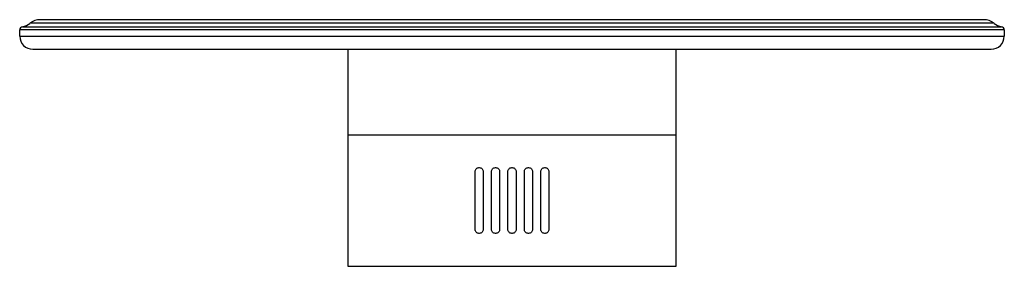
# Paper-space layout '_Inferior' of a CAD drawing. Header units: inches. Extents: x -5.9 to 5.9, y 0 to 3.
import ezdxf

# ---------------------------------------------------------------- set-up
doc = ezdxf.new("R2010")
doc.units = ezdxf.units.IN
doc.header["$MEASUREMENT"] = 0

psp = doc.layouts.new('_Inferior')

# ---------------------------------------------------------------- linework, layer by layer
at = {"color": 7, "linetype": 'Continuous', "lineweight": 25}
for p, q in [((5.659, 2.953), (-5.659, 2.953)), ((-5.873, 2.869), (5.873, 2.869)), ((5.782, 2.91), (-5.782, 2.91)), ((-5.906, 2.83), (-5.906, 2.756)), ((5.906, 2.83), (-5.906, 2.83)), ((-5.906, 2.756), (5.906, 2.756)), ((5.906, 2.756), (5.906, 2.83)), ((5.748, 2.598), (-5.748, 2.598)), ((-1.969, 2.598), (-1.969, 0)), ((1.969, 0), (1.969, 2.598)), ((-1.969, 1.575), (1.969, 1.575)), ((-0.396, 1.181), (-0.392, 1.181)), ((-0.199, 1.181), (-0.195, 1.181)), ((-0.002, 1.181), (0.002, 1.181)), ((0.195, 1.181), (0.199, 1.181)), ((0.392, 1.181), (0.396, 1.181)), ((-0.443, 0.441), (-0.443, 1.134)), ((-0.344, 1.134), (-0.344, 0.441)), ((-0.246, 0.441), (-0.246, 1.134)), ((-0.148, 1.134), (-0.148, 0.441)), ((-0.049, 0.441), (-0.049, 1.134)), ((0.049, 1.134), (0.049, 0.441)), ((0.148, 0.441), (0.148, 1.134)), ((0.246, 1.134), (0.246, 0.441)), ((0.344, 0.441), (0.344, 1.134)), ((0.443, 1.134), (0.443, 0.441)), ((-0.392, 0.394), (-0.396, 0.394)), ((-0.195, 0.394), (-0.199, 0.394)), ((0.002, 0.394), (-0.002, 0.394)), ((0.199, 0.394), (0.195, 0.394)), ((0.396, 0.394), (0.392, 0.394)), ((-1.969, 0), (1.969, 0))]:
    psp.add_line(p, q, dxfattribs=at)
for centre, radius, start, end in [((-5.659, 2.756), 0.197, 90, 128.6822), ((-5.866, 2.83), 0.0394, 99.5941, 180), ((-5.906, 3.063), 0.197, 279.5941, 308.6822), ((5.659, 2.756), 0.197, 51.3178, 90), ((5.906, 3.063), 0.197, 231.3178, 260.4059), ((5.866, 2.83), 0.0394, 0, 80.4059), ((-5.748, 2.756), 0.157, 180, 270), ((5.748, 2.756), 0.157, 270, 0)]:
    psp.add_arc(centre, radius, start, end, dxfattribs=at)
for points, knots in [([(-0.443, 1.134), (-0.443, 1.14), (-0.442, 1.146), (-0.437, 1.158), (-0.433, 1.163), (-0.425, 1.172), (-0.419, 1.175), (-0.408, 1.18), (-0.402, 1.181), (-0.396, 1.181)], [0, 0, 0, 0, 0.25, 0.25, 0.5, 0.5, 0.75, 0.75, 1, 1, 1, 1]), ([(-0.392, 1.181), (-0.386, 1.181), (-0.379, 1.18), (-0.368, 1.175), (-0.363, 1.172), (-0.354, 1.163), (-0.351, 1.158), (-0.346, 1.146), (-0.344, 1.14), (-0.344, 1.134)], [0, 0, 0, 0, 0.25, 0.25, 0.5, 0.5, 0.75, 0.75, 1, 1, 1, 1]), ([(-0.246, 1.134), (-0.246, 1.14), (-0.245, 1.146), (-0.24, 1.158), (-0.237, 1.163), (-0.228, 1.172), (-0.223, 1.175), (-0.211, 1.18), (-0.205, 1.181), (-0.199, 1.181)], [0, 0, 0, 0, 0.25, 0.25, 0.5, 0.5, 0.75, 0.75, 1, 1, 1, 1]), ([(-0.195, 1.181), (-0.189, 1.181), (-0.183, 1.18), (-0.171, 1.175), (-0.166, 1.172), (-0.157, 1.163), (-0.154, 1.158), (-0.149, 1.146), (-0.148, 1.14), (-0.148, 1.134)], [0, 0, 0, 0, 0.25, 0.25, 0.5, 0.5, 0.75, 0.75, 1, 1, 1, 1]), ([(-0.049, 1.134), (-0.049, 1.14), (-0.048, 1.146), (-0.043, 1.158), (-0.04, 1.163), (-0.031, 1.172), (-0.026, 1.175), (-0.014, 1.18), (-0.008, 1.181), (-0.002, 1.181)], [0, 0, 0, 0, 0.25, 0.25, 0.5, 0.5, 0.75, 0.75, 1, 1, 1, 1]), ([(0.002, 1.181), (0.008, 1.181), (0.014, 1.18), (0.026, 1.175), (0.031, 1.172), (0.04, 1.163), (0.043, 1.158), (0.048, 1.146), (0.049, 1.14), (0.049, 1.134)], [0, 0, 0, 0, 0.25, 0.25, 0.5, 0.5, 0.75, 0.75, 1, 1, 1, 1]), ([(0.148, 1.134), (0.148, 1.14), (0.149, 1.146), (0.154, 1.158), (0.157, 1.163), (0.166, 1.172), (0.171, 1.175), (0.182, 1.18), (0.189, 1.181), (0.195, 1.181)], [0, 0, 0, 0, 0.25, 0.25, 0.5, 0.5, 0.75, 0.75, 1, 1, 1, 1]), ([(0.199, 1.181), (0.205, 1.181), (0.211, 1.18), (0.223, 1.175), (0.228, 1.172), (0.237, 1.163), (0.24, 1.158), (0.245, 1.146), (0.246, 1.14), (0.246, 1.134)], [0, 0, 0, 0, 0.25, 0.25, 0.5, 0.5, 0.75, 0.75, 1, 1, 1, 1]), ([(0.344, 1.134), (0.344, 1.14), (0.346, 1.146), (0.351, 1.158), (0.354, 1.163), (0.363, 1.172), (0.368, 1.175), (0.379, 1.18), (0.386, 1.181), (0.392, 1.181)], [0, 0, 0, 0, 0.25, 0.25, 0.5, 0.5, 0.75, 0.75, 1, 1, 1, 1]), ([(0.396, 1.181), (0.402, 1.181), (0.408, 1.18), (0.419, 1.175), (0.425, 1.172), (0.433, 1.163), (0.437, 1.158), (0.442, 1.146), (0.443, 1.14), (0.443, 1.134)], [0, 0, 0, 0, 0.25, 0.25, 0.5, 0.5, 0.75, 0.75, 1, 1, 1, 1]), ([(-0.396, 0.394), (-0.402, 0.394), (-0.408, 0.395), (-0.419, 0.4), (-0.425, 0.403), (-0.433, 0.412), (-0.437, 0.417), (-0.44, 0.426), (-0.441, 0.429), (-0.443, 0.435), (-0.443, 0.438), (-0.443, 0.441)], [0, 0, 0, 0, 0.25, 0.25, 0.5, 0.5, 0.75, 0.75, 0.875, 0.875, 1, 1, 1, 1]), ([(-0.344, 0.441), (-0.344, 0.435), (-0.346, 0.428), (-0.351, 0.417), (-0.354, 0.412), (-0.363, 0.403), (-0.368, 0.4), (-0.38, 0.395), (-0.386, 0.394), (-0.392, 0.394)], [0, 0, 0, 0, 0.25, 0.25, 0.5, 0.5, 0.75, 0.75, 1, 1, 1, 1]), ([(-0.199, 0.394), (-0.205, 0.394), (-0.211, 0.395), (-0.223, 0.4), (-0.228, 0.403), (-0.237, 0.412), (-0.24, 0.417), (-0.245, 0.429), (-0.246, 0.435), (-0.246, 0.441)], [0, 0, 0, 0, 0.25, 0.25, 0.5, 0.5, 0.75, 0.75, 1, 1, 1, 1]), ([(-0.148, 0.441), (-0.148, 0.435), (-0.149, 0.429), (-0.154, 0.417), (-0.157, 0.412), (-0.166, 0.403), (-0.171, 0.4), (-0.183, 0.395), (-0.189, 0.394), (-0.195, 0.394)], [0, 0, 0, 0, 0.25, 0.25, 0.5, 0.5, 0.75, 0.75, 1, 1, 1, 1]), ([(-0.002, 0.394), (-0.008, 0.394), (-0.014, 0.395), (-0.026, 0.4), (-0.031, 0.403), (-0.04, 0.412), (-0.043, 0.417), (-0.048, 0.429), (-0.049, 0.435), (-0.049, 0.441)], [0, 0, 0, 0, 0.25, 0.25, 0.5, 0.5, 0.75, 0.75, 1, 1, 1, 1]), ([(0.049, 0.441), (0.049, 0.435), (0.048, 0.429), (0.043, 0.417), (0.04, 0.412), (0.031, 0.403), (0.026, 0.4), (0.014, 0.395), (0.008, 0.394), (0.002, 0.394)], [0, 0, 0, 0, 0.25, 0.25, 0.5, 0.5, 0.75, 0.75, 1, 1, 1, 1]), ([(0.195, 0.394), (0.189, 0.394), (0.183, 0.395), (0.171, 0.4), (0.166, 0.403), (0.157, 0.412), (0.154, 0.417), (0.149, 0.429), (0.148, 0.435), (0.148, 0.441)], [0, 0, 0, 0, 0.25, 0.25, 0.5, 0.5, 0.75, 0.75, 1, 1, 1, 1]), ([(0.246, 0.441), (0.246, 0.435), (0.245, 0.429), (0.24, 0.417), (0.237, 0.412), (0.228, 0.403), (0.223, 0.4), (0.211, 0.395), (0.205, 0.394), (0.199, 0.394)], [0, 0, 0, 0, 0.25, 0.25, 0.5, 0.5, 0.75, 0.75, 1, 1, 1, 1]), ([(0.392, 0.394), (0.386, 0.394), (0.379, 0.395), (0.368, 0.4), (0.363, 0.403), (0.354, 0.412), (0.351, 0.417), (0.347, 0.426), (0.346, 0.429), (0.345, 0.435), (0.344, 0.438), (0.344, 0.441)], [0, 0, 0, 0, 0.25, 0.25, 0.5, 0.5, 0.75, 0.75, 0.875, 0.875, 1, 1, 1, 1]), ([(0.443, 0.441), (0.443, 0.435), (0.442, 0.428), (0.437, 0.417), (0.433, 0.412), (0.424, 0.403), (0.419, 0.4), (0.408, 0.395), (0.402, 0.394), (0.396, 0.394)], [0, 0, 0, 0, 0.25, 0.25, 0.5, 0.5, 0.75, 0.75, 1, 1, 1, 1])]:
    psp.add_open_spline(points, degree=3, knots=knots, dxfattribs=at)

doc.saveas('drawing.dxf')
